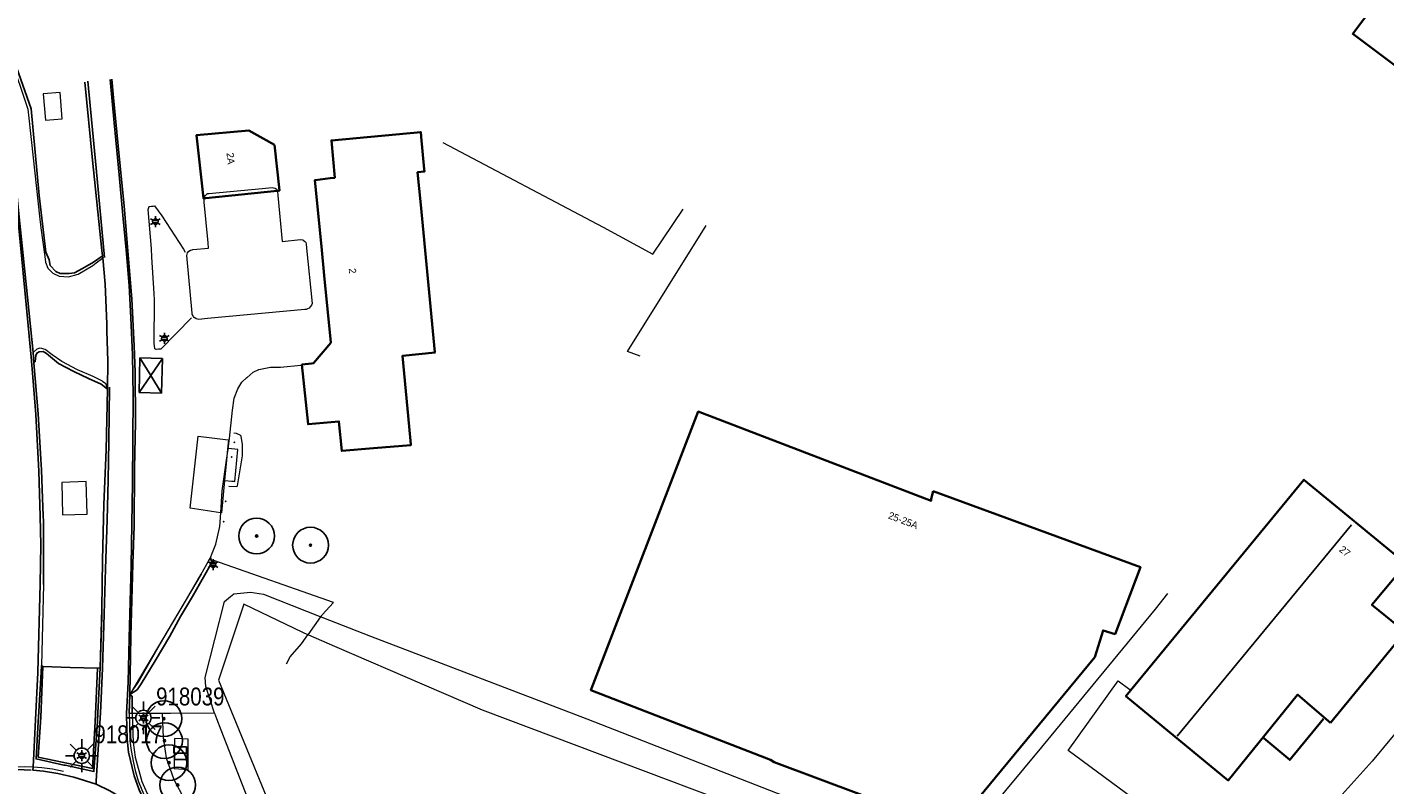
# Model space of a CAD drawing. Header units: metres. Extents: x 169249 to 194689, y 406250 to 412203.
# Tile 17 of 26: x 172716 to 172905, y 406532 to 406638. Entities that reach past the tile are written whole.
import ezdxf
from ezdxf.enums import TextEntityAlignment as Align

# ---------------------------------------------------------------- set-up
doc = ezdxf.new("R2010")
doc.units = ezdxf.units.M
doc.layers.get('0').update_dxf_attribs({"lineweight": 25})
for name, color, linetype, lineweight in [('B-WE-GR-BOOM-S', 90, 'Continuous', 25), ('B-WE-GR-HAAG-G', 90, 'GR-HAAG1', 13), ('B-WE-GW-WATERGANG_INSTEEK-G', 160, 'Continuous', 18), ('B-WE-GW-WATERGANG_SLOOT_BODEM-G', 160, 'Continuous', 18), ('B-WE-GW-WATERGANG_WATERLIJN-G', 160, 'Continuous', 18), ('B-WE-IE-TERREINAFSCHEIDING_KUNSTMATIG_HEKWERK-G', 20, 'IE-TERREINAFSCHEIDING-KUNSTMATIG', 18), ('B-WE-KL-ET_LS_OV_KAST-S', 190, 'Continuous', 25), ('B-WE-KL-ET_LS_OV_LICHTMAST-S', 190, 'Continuous', 25), ('B-WE-OG-TOPOGRAFIE_BEBOUWING-G', 1, 'Continuous', 35), ('B-WE-OG-TOPOGRAFIE_BEBOUWING_LUIFEL-G', 1, 'Continuous', 18), ('B-WE-OG-TOPOGRAFIE_CULTUURSCHEIDING-G', 7, 'Continuous', 18), ('B-WE-OG-TOPOGRAFIE_TERREIN_GROEN-GV', 92, 'Continuous', 18), ('B-WE-OG-TOPOGRAFIE_WATER-GV', 160, 'Continuous', 18), ('B-WE-OG-TOPOGRAFIE_WEG_BERM-GV', 62, 'Continuous', 18), ('B-WE-OG-TOPOGRAFIE_WEG_RIJWEG-GV', 252, 'Continuous', 18), ('B-WE-OG-TOPOGRAFIE_WEG_VERHARD-G', 252, 'Continuous', 18)]:
    doc.layers.add(name, color=color, linetype=linetype, lineweight=lineweight)
for name, color, linetype in [('B-WE-IE-MEUBILAIR_WEGMEUBILAIR-S', 7, 'Continuous'), ('B-WE-KG-KADASTRAAL_NOK-G', 7, 'Continuous'), ('B-WE-OG-TOPOGRAFIE_WEG_RIJWEG-G', 7, 'Continuous'), ('B-WE-OG-TOPOGRAFIE_WEG_VERKEERSEILAND-GV', 7, 'Continuous'), ('B-WE-VH-KANTOPSLUITING-G', 7, 'Continuous'), ('B-WE-VW-MARKERING-G', 7, 'Continuous'), ('Label_Nummeraanduidingreeks', 7, 'Continuous')]:
    doc.layers.add(name, color=color, linetype=linetype)
doc.styles.add('ARIAL', font='ARIALN.TTF', dxfattribs={"height": 1})
doc.styles.add('NLCS-ISO', font='txt')
doc.linetypes.add('GR-HAAG1', pattern='A,6,[176,NLCS.SHX,S=0.125,R=0,X=0,Y=0],-2', length=8)
doc.linetypes.add('IE-TERREINAFSCHEIDING-KUNSTMATIG', pattern='A,4,[82,NLCS.SHX,S=0.75,R=90,X=0,Y=0],4,-2', length=10)

# ---------------------------------------------------------------- blocks, each defined once
blk = doc.blocks.new('LM')
for p, q in [((-1.23, 0.3), (-2.09, 1.16)), ((-0.47, 0.61), (-0.47, 1.83)), ((0.29, 0.3), (1.15, 1.16)), ((-1.54, -0.46), (-2.76, -0.46)), ((-1.23, -1.22), (-2.09, -2.08)), ((-0.47, -1.53), (-0.47, -2.75)), ((0.29, -1.21), (1.15, -2.08)), ((0.6, -0.46), (1.82, -0.46))]:
    blk.add_line(p, q)
blk.add_circle((-0.47, -0.46), 1.07)
at = {"color": 7, "style": 'ARIAL'}
blk.add_attdef('MASTNR.', (1.3, 1.28), '', height=2.5, dxfattribs=at)
blk = doc.blocks.new('SKL-ET_OV_KAST_ALGEMEEN-SO')
for p, q in [((-0.91, 0.44), (0.84, 0.44)), ((-0.91, -0.43), (-0.91, 0.44)), ((0.84, 0.44), (0.84, -0.43)), ((0.84, -0.43), (-0.91, -0.43))]:
    blk.add_line(p, q)
blk = doc.blocks.new('SGR-BOOM_01')
at = {"ltscale": 0.1}
h = blk.add_hatch(color=256, dxfattribs=at)
edge = h.paths.add_edge_path()
edge.add_arc((0, 0), 0.15, 0, 360)
for radius in [2.5, 0.045]:
    blk.add_circle((0, 0), radius)
blk.add_circle((0, 0), 0.15, dxfattribs=at)
blk = doc.blocks.new('B-SIE-WEG_LICHTMAST-SO')
at = {"ltscale": 0.1}
for p, q in [((-0.33, 0.19), (-0.67, 0.39)), ((0, 0.39), (0, 0.77)), ((0.33, 0.19), (0.67, 0.39)), ((-0.33, -0.19), (-0.67, -0.39)), ((0, -0.39), (0, -0.77)), ((0.33, -0.19), (0.67, -0.39))]:
    blk.add_line(p, q, dxfattribs=at)
at = {"flags": 128}
for points in [[(-0.35, 0.15), (0.35, 0.15)], [(-0.35, -0.15), (0.35, -0.15)]]:
    blk.add_lwpolyline(points, dxfattribs=at)
at = {"ltscale": 0.1}
blk.add_circle((0, 0), 0.386, dxfattribs=at)
at = {"style": 'NLCS-ISO'}
blk.add_attdef('TYPE', text='', height=0.549, dxfattribs=at).set_placement((0, 0.77), align=Align.BOTTOM_CENTER)

msp = doc.modelspace()

# ---------------------------------------------------------------- linework, layer by layer
at = {"layer": 'B-WE-GR-HAAG-G'}
msp.add_polyline3d([(172743.77, 406573.7, 18.09), (172744.89, 406573.67, 18.13), (172744.99, 406573.77, 18.13), (172745.69, 406577.97, 18.16), (172745.69, 406579.55, 18.17), (172745.52, 406580.72, 18.18), (172745.35, 406580.84, 18.17), (172744.87, 406581.07, 18.17), (172744.47, 406581.11, 18.11)], dxfattribs=at)
at = {"layer": 'B-WE-GW-WATERGANG_INSTEEK-G'}
for points in [[(172741.79, 406542.02, 17.59), (172740.56, 406545.72, 17.68), (172740.47, 406547.01, 17.68), (172743.17, 406557.62, 17.69), (172744.01, 406558.31, 17.69), (172744.47, 406558.68, 17.68), (172746.83, 406558.93, 17.68), (172748.64, 406558.64, 17.65), (172756.65, 406555.49, 17.65)], [(172756.65, 406555.49, 17.65), (172756.81, 406555.43, 17.65), (172763.61, 406552.75, 17.64), (172793.86, 406541.2, 17.73), (172824.27, 406529.33, 17.79), (172839.65, 406523.47, 17.78), (172842.19, 406522.4, 17.78), (172844.41, 406521.56, 17.75)]]:
    msp.add_polyline3d(points, dxfattribs=at)
at = {"layer": 'B-WE-GW-WATERGANG_SLOOT_BODEM-G'}
msp.add_line((172754.96, 406552.89, 15.71), (172754.84, 406552.94, 15.72), dxfattribs=at)
msp.add_polyline3d([(172754.84, 406552.94, 15.72), (172754.12, 406553.29, 15.75), (172745.89, 406557.22, 16.11), (172742.36, 406546.62, 16.1), (172752.65, 406521.55, 15.88), (172775.82, 406513.61, 15.87), (172799.5, 406506.88, 15.89), (172816.36, 406502.91, 16.26), (172827.38, 406500.96, 15.71), (172857.82, 406495.55, 15.63), (172879.55, 406492.47, 15.67), (172898.6, 406490.38, 15.56), (172926.21, 406487.4, 15.79), (172945.4, 406485.6, 15.83), (172967.27, 406483.04, 15.77), (172977.07, 406482.54, 15.83), (172984.19, 406482.93, 15.73)], dxfattribs=at)
at = {"layer": 'B-WE-GW-WATERGANG_WATERLIJN-G'}
msp.add_polyline3d([(172842.12, 406518.64, 15.81), (172834.68, 406521.57, 15.81), (172779.25, 406542.41, 15.81), (172771.14, 406545.91, 15.78), (172758.59, 406551.32, 15.73), (172754.96, 406552.89, 15.71)], dxfattribs=at)
at = {"layer": 'B-WE-IE-MEUBILAIR_WEGMEUBILAIR-S'}
for p in [(172744.54, 406579.85, 18.36), (172744.16, 406577.8, 18.25), (172743.34, 406571.59, 18.41), (172743.05, 406568.74, 18.12)]:
    msp.add_point(p, dxfattribs=at)
at = {"layer": 'B-WE-IE-TERREINAFSCHEIDING_KUNSTMATIG_HEKWERK-G'}
for points in [[(172756.65, 406555.49, 18.04), (172756.77, 406555.65, 18.12), (172756.85, 406555.75, 18.12), (172758.41, 406557.45, 18.25), (172741.68, 406563.36, 18.32)], [(172844.41, 406521.56, 17.87), (172844.74, 406521.98, 18.09), (172844.86, 406522.13, 18.09), (172857.48, 406537.27, 18.22), (172873.37, 406556.52, 18.23), (172875.06, 406558.75, 18.25)], [(172754.84, 406552.94, 16.88), (172754.86, 406552.97, 16.89), (172756.65, 406555.49, 18.04)], [(172751.85, 406548.88, 16.17), (172752.37, 406549.88, 16.18), (172753.94, 406551.68, 16.3), (172754.84, 406552.94, 16.88)]]:
    msp.add_polyline3d(points, dxfattribs=at)
at = {"layer": 'B-WE-KG-KADASTRAAL_NOK-G'}
msp.add_line((172900.75, 406568.34, 24.24), (172876.4, 406538.82, 24.21), dxfattribs=at)
at = {"layer": 'B-WE-OG-TOPOGRAFIE_BEBOUWING-G'}
for points in [[(172932.98, 406612.95, 25.19), (172928.45, 406616.33, 25.19), (172900.93, 406636.9, 25.19), (172915.71, 406656.7, 25.19)], [(172740.34, 406613.94, 20.93), (172740.23, 406613.93, 20.93), (172739.27, 406622.76, 21.24), (172746.6, 406623.41, 21.51), (172750.19, 406621.38, 21.57)], [(172750.19, 406621.38, 21.57), (172750.86, 406615, 20.98), (172750.7, 406614.99, 20.98), (172750.56, 406614.97, 20.98)], [(172770.62, 406623.19, 22.65), (172770.62, 406623.2, 22.65), (172770.68, 406622.51, 22.65), (172771.1, 406618.02, 22.66), (172771.13, 406617.67, 22.66), (172770.17, 406617.56, 22.64), (172770.61, 406613.02, 22.36), (172772.61, 406592.46, 21.08), (172772.62, 406592.37, 21.07), (172768.05, 406591.91, 21.99), (172768.99, 406582.04, 22.01), (172769.22, 406579.53, 22.01), (172769.23, 406579.44, 22.01), (172764, 406579.01, 21.98), (172759.57, 406578.65, 21.95), (172759.17, 406582.76, 21.95), (172754.89, 406582.38, 21.95), (172754.86, 406582.38, 21.95), (172754, 406590.71, 21.95), (172754.04, 406590.71, 21.95), (172755.36, 406590.86, 22.01), (172755.63, 406590.89, 22.03), (172758.05, 406593.76, 21.15), (172758.06, 406593.78, 21.15), (172757.13, 406603.17, 21.77), (172756.74, 406607.18, 22.04), (172755.82, 406616.48, 22.66), (172755.84, 406616.48, 22.66), (172757.94, 406616.73, 22.61), (172758.59, 406616.81, 22.6), (172758.14, 406622.01, 22.62), (172758.15, 406622.01, 22.62), (172770.62, 406623.19, 22.65)], [(172750.56, 406614.97, 20.98), (172740.56, 406613.97, 20.93), (172740.34, 406613.94, 20.93)], [(172842.28, 406573.03, 22.49), (172871.24, 406562.42, 22.38), (172867.69, 406553.05, 22.38), (172866.02, 406553.57, 22.4), (172864.85, 406549.85, 22.4), (172845.85, 406526.83, 22.39), (172838.87, 406529.61, 22.39), (172838.35, 406528.34, 22.4), (172820.05, 406535.16, 22.45), (172819.53, 406535.5, 22.97), (172794.41, 406545.21, 23.09), (172794.5, 406545.45, 23.09), (172809.41, 406584.15, 23.14), (172842, 406571.69, 23.29), (172842, 406571.72, 23.21), (172842, 406571.97, 22.49), (172842.28, 406573.03, 22.49)], [(172897.84, 406540.65, 23.38), (172908.27, 406553.38, 23.38), (172903.62, 406557.16, 23.38), (172908.38, 406562.87, 23.38), (172894.1, 406574.62, 23.38), (172869.21, 406544.39, 23.38), (172883.52, 406532.62, 23.38), (172893.17, 406544.54, 23.38), (172893.21, 406544.6, 23.38), (172895.91, 406542.3, 23.38), (172897.84, 406540.65, 23.38)], [(172896.85, 406541.2, 21.15), (172892.11, 406535.48, 21.15), (172888.5, 406538.53, 21.15)]]:
    msp.add_polyline3d(points, dxfattribs=at)
at = {"layer": 'B-WE-OG-TOPOGRAFIE_BEBOUWING_LUIFEL-G'}
for points in [[(172754.8, 406598.47, 24.1), (172754.59, 406598.41, 24.1), (172754.42, 406598.4, 24.08), (172740.82, 406597.13, 24.12), (172739.57, 406597.01, 24.13), (172739.22, 406597.11, 24.13), (172739.02, 406597.22, 24.13), (172738.96, 406597.29, 24.12), (172738.84, 406597.43, 24.12), (172738.79, 406597.52, 24.12), (172738.7, 406597.67, 24.12), (172738.68, 406597.7, 24.12), (172738.67, 406597.9, 24.12), (172737.92, 406605.93, 24.11), (172737.92, 406605.95, 24.11), (172738, 406606.32, 24.11), (172738.21, 406606.54, 24.11), (172738.44, 406606.68, 24.12), (172738.68, 406606.75, 24.12), (172738.76, 406606.77, 24.12), (172740.96, 406606.98, 24.1), (172740.89, 406607.73, 24.1), (172740.33, 406613.39, 24.11), (172740.32, 406613.49, 24.11), (172740.33, 406613.83, 24.11), (172740.34, 406613.94, 24.11)], [(172740.34, 406613.94, 24.11), (172740.35, 406614.07, 24.11), (172740.5, 406614.31, 24.11), (172740.52, 406614.33, 24.11), (172740.66, 406614.46, 24.11), (172740.8, 406614.58, 24.11), (172741.01, 406614.59, 24.11), (172748.47, 406615.28, 24.12), (172749.86, 406615.45, 24.14), (172750.24, 406615.37, 24.15), (172750.25, 406615.37, 24.15), (172750.44, 406615.2, 24.15), (172750.51, 406615.05, 24.15), (172750.56, 406614.97, 24.15)], [(172750.56, 406614.97, 24.15), (172750.6, 406614.9, 24.15), (172750.65, 406614.32, 24.14), (172751.25, 406607.89, 24.05), (172753.79, 406608.18, 24.09), (172754.12, 406608.14, 24.09), (172754.2, 406608.08, 24.09), (172754.38, 406607.96, 24.09), (172754.57, 406607.74, 24.09), (172754.6, 406607.57, 24.09), (172754.66, 406606.98, 24.09), (172755.42, 406599.25, 24.07), (172755.36, 406599.02, 24.08), (172755.15, 406598.76, 24.1), (172755.02, 406598.58, 24.1), (172754.8, 406598.47, 24.1)]]:
    msp.add_polyline3d(points, dxfattribs=at)
at = {"layer": 'B-WE-OG-TOPOGRAFIE_CULTUURSCHEIDING-G'}
msp.add_polyline3d([(172723.83, 406574.35, 17.73), (172720.44, 406574.25, 17.71), (172720.55, 406569.73, 17.73), (172723.96, 406569.82, 17.77), (172723.83, 406574.35, 17.73)], dxfattribs=at)
at = {"layer": 'B-WE-OG-TOPOGRAFIE_TERREIN_GROEN-GV'}
for p, q in [((172739.9, 406561.42, 1.71), (172729.94, 406544.61, 17.54)), ((172717.86, 406559.99, 17.58), (172717.6, 406548.68, 17.59)), ((172725.81, 406548.33, 17.66), (172726.04, 406556.57, 5.06)), ((172729.94, 406544.61, 17.54), (172729.87, 406541.95, 17.55))]:
    msp.add_line(p, q, dxfattribs=at)
at = {"layer": 'B-WE-OG-TOPOGRAFIE_WATER-GV'}
msp.add_polyline3d([(172741.79, 406542.02, 17.59), (172742.05, 406541.25, 17.57), (172742.65, 406539.69, 17.57), (172748.63, 406524.42, 17.52), (172749.17, 406523.64, 17.5), (172750.67, 406521.48, 17.48), (172752.12, 406519.92, 17.47), (172753.73, 406518.99, 17.47), (172768.64, 406513.93, 17.37), (172787.89, 406508.14, 17.31), (172813.67, 406502.02, 17.33), (172835.01, 406497.5, 17.35), (172856.69, 406494.06, 17.38), (172867.53, 406492.55, 17.45), (172899.8, 406488.53, 17.52), (172929.15, 406485.55, 17.53), (172952.54, 406482.66, 17.59), (172961.71, 406481.51, 17.62), (172964.84, 406481.12, 17.63), (172977.53, 406480.6, 17.64), (172988.12, 406480.85, 17.7)], dxfattribs=at)
at = {"layer": 'B-WE-OG-TOPOGRAFIE_WEG_BERM-GV'}
msp.add_line((172734.48, 406541.98, 17.67), (172730.25, 406541.96, 17.71), dxfattribs=at)
for points in [[(172730.25, 406541.96, 17.71), (172730.18, 406541.96, 17.68), (172729.87, 406541.95, 17.55)], [(172729.87, 406541.95, 17.55), (172729.9, 406540.41, 17.59), (172729.96, 406538.14, 17.64), (172730.15, 406536.81, 17.67), (172730.46, 406535.09, 17.67), (172730.68, 406533.99, 17.71), (172731.13, 406532.54, 17.72), (172731.61, 406531.32, 17.74), (172732.2, 406530, 17.77), (172732.83, 406528.86, 17.73), (172733.33, 406528.18, 17.77)], [(172730.25, 406541.96, 17.71), (172730.32, 406540.4, 17.75), (172730.43, 406537.9, 17.8), (172730.71, 406535.85, 17.8), (172731.64, 406532.48, 17.83), (172732.39, 406530.8, 17.84), (172733.76, 406528.42, 17.85)], [(172741.79, 406542.02, 17.59), (172735.64, 406541.98, 17.65), (172734.48, 406541.98, 17.67)], [(172734.48, 406541.98, 17.67), (172734.6, 406538.56, 17.65), (172735.03, 406535.79, 17.7), (172736.1, 406532.76, 17.75), (172737.54, 406530.06, 17.78), (172739.42, 406527.76, 17.78), (172740.52, 406526.37, 17.78), (172741.35, 406525.2, 17.78), (172743, 406522.58, 17.79), (172744.38, 406519.67, 17.78), (172745.79, 406516.99, 17.77), (172747.71, 406514.68, 17.69), (172749.45, 406513.44, 17.69), (172750.44, 406512.95, 17.68), (172751.97, 406512.32, 17.68), (172755.11, 406511.48, 17.68), (172759.59, 406510.27, 17.68), (172770.53, 406507.38, 17.68), (172794.46, 406501.47, 17.69), (172812.99, 406497.18, 17.69), (172845.43, 406491.1, 17.71), (172869.59, 406487.58, 17.75), (172869.3, 406484.97, 17.66)], [(172738.11, 406538.38, 17.68), (172736.18, 406538.47, 17.67), (172736.15, 406536.22, 17.66), (172736.13, 406534.28, 17.65), (172736.78, 406534.24, 17.66), (172738.08, 406534.16, 17.68), (172738.11, 406538.38, 17.68)]]:
    msp.add_polyline3d(points, dxfattribs=at)
at = {"layer": 'B-WE-OG-TOPOGRAFIE_WEG_RIJWEG-G'}
for p, q in [((172726.13, 406605.9, 17.7), (172726.16, 406605.61, 17.7)), ((172716.53, 406590.96, 17.62), (172716.42, 406592.38, 17.62))]:
    msp.add_line(p, q, dxfattribs=at)
for points in [[(172716.42, 406592.38, 17.62), (172715.65, 406600.11, 17.64), (172714.44, 406611.76, 17.64), (172714.26, 406613.67, 17.65), (172713.54, 406621.31, 17.69), (172711.97, 406637.06, 17.75), (172711.9, 406637.81, 17.76)], [(172723.63, 406630.17, 17.73), (172724.72, 406619.25, 17.7), (172726.05, 406606.64, 17.7), (172726.13, 406605.9, 17.7)], [(172729.94, 406544.61, 17.54), (172730.07, 406552.78, 17.59), (172730.36, 406562.88, 17.6), (172730.56, 406568.2, 17.61), (172730.61, 406576.21, 17.68), (172730.75, 406582.66, 17.74), (172730.68, 406589.69, 17.77), (172730.57, 406593.28, 17.76), (172730.21, 406599.88, 17.76), (172729.73, 406605.98, 17.78), (172729.13, 406612.87, 17.75), (172728.46, 406619.84, 17.79), (172727.68, 406627.95, 17.81), (172727.43, 406630.57, 17.82)], [(172726.16, 406605.61, 17.7), (172726.48, 406601.95, 17.72), (172726.72, 406596.38, 17.71), (172726.75, 406595.35, 17.71), (172726.85, 406591.23, 17.7), (172726.85, 406591.08, 17.7), (172726.85, 406590.9, 17.7), (172726.81, 406587.54, 17.67), (172726.81, 406587.28, 17.66)], [(172717.86, 406559.99, 17.58), (172717.88, 406568.45, 17.61), (172717.88, 406568.81, 17.61), (172717.85, 406569.59, 17.61), (172717.71, 406573.32, 17.61), (172717.61, 406576.02, 17.61), (172717.52, 406577.48, 17.61), (172717.11, 406583.81, 17.62), (172716.53, 406590.96, 17.62)], [(172726.81, 406587.28, 17.66), (172726.62, 406578.78, 17.66), (172726.3, 406571.16, 17.64), (172726.14, 406563.38, 17.64), (172726.04, 406556.57, 17.65)], [(172726.04, 406556.57, 17.65), (172726.02, 406555.5, 17.66), (172725.81, 406548.33, 17.66)], [(172729.87, 406541.95, 17.55), (172729.86, 406542.06, 17.55), (172729.94, 406544.61, 17.54)]]:
    msp.add_polyline3d(points, dxfattribs=at)
at = {"layer": 'B-WE-OG-TOPOGRAFIE_WEG_RIJWEG-GV'}
for points in [[(172716.42, 406534.47, 17.78), (172715.24, 406534.5, 17.73), (172714.26, 406534.49, 17.73), (172713.25, 406534.43, 17.73), (172712.67, 406534.37, 17.74)], [(172720.68, 406533.84, 17.73), (172719.11, 406534.18, 17.73), (172717.66, 406534.37, 17.73), (172716.42, 406534.47, 17.78)]]:
    msp.add_polyline3d(points, dxfattribs=at)
at = {"layer": 'B-WE-OG-TOPOGRAFIE_WEG_VERHARD-G'}
for points in [[(172711.9, 406637.81, 17.76), (172713.16, 406633.94, 17.74), (172713.23, 406633.73, 17.74), (172715.7, 406626.36, 17.7), (172716.21, 406621.75, 17.66), (172717.32, 406611.42, 17.64), (172717.49, 406609.79, 17.63), (172718.04, 406605.8, 17.6), (172718.14, 406605.01, 17.59), (172718.49, 406604.15, 17.57), (172719.19, 406603.49, 17.56), (172720.06, 406603.04, 17.56), (172721.36, 406602.95, 17.57), (172722.71, 406603.34, 17.59), (172724.76, 406604.53, 17.66), (172725.24, 406604.9, 17.68), (172726.1, 406605.56, 17.7), (172726.16, 406605.61, 17.7)], [(172718.14, 406624.83, 18.2), (172720.48, 406625.02, 18.2), (172720.2, 406628.71, 18.21), (172717.84, 406628.51, 18.19), (172718.14, 406624.83, 18.2)], [(172773.72, 406621.71, 18.43), (172796.14, 406609.9, 18.25), (172803.08, 406606.13, 18.21), (172807.32, 406612.41, 18.22)], [(172738.55, 406597.23, 17.98), (172734.29, 406592.85, 17.84), (172733.95, 406592.84, 17.84), (172733.64, 406592.83, 17.84), (172733.62, 406592.83, 17.84), (172733.61, 406592.83, 17.84), (172733.44, 406592.92, 17.84), (172733.34, 406593.7, 17.82), (172733.4, 406599.72, 17.81), (172733.34, 406600.63, 17.81), (172733.04, 406605.71, 17.79), (172732.97, 406606.92, 17.78), (172732.51, 406612.36, 17.75), (172732.58, 406612.67, 17.75), (172732.6, 406612.76, 17.75), (172732.71, 406612.78, 17.75), (172732.97, 406612.83, 17.75), (172733.23, 406612.85, 17.75), (172733.41, 406612.86, 17.75), (172734.4, 406611.47, 17.77), (172737.45, 406606.81, 17.78), (172737.7, 406606.43, 17.79)], [(172801.29, 406591.87, 18.19), (172799.51, 406592.51, 18.23), (172810.52, 406610.15, 18.29)], [(172726.81, 406587.28, 17.66), (172726.64, 406587.91, 17.65), (172726.61, 406588.01, 17.65), (172726.47, 406588.11, 17.65), (172726.13, 406588.36, 17.65), (172726.02, 406588.44, 17.65), (172724.8, 406589.06, 17.65), (172722.62, 406589.97, 17.6), (172720.43, 406591.13, 17.59), (172719.09, 406592.05, 17.56), (172718.11, 406592.83, 17.6), (172717.94, 406592.87, 17.6), (172717.64, 406592.95, 17.61), (172717.36, 406593.02, 17.61), (172716.92, 406592.85, 17.62), (172716.51, 406592.47, 17.62), (172716.42, 406592.38, 17.62)], [(172743.47, 406577.37, 18.02), (172743.69, 406578.89, 18.02), (172743.89, 406580.38, 18.02), (172744.32, 406584.32, 18.06), (172744.52, 406586, 18.05), (172745.04, 406587.33, 18.04), (172745.33, 406587.79, 18.04), (172745.6, 406588.24, 18.03), (172746.32, 406588.88, 18.03), (172746.33, 406588.89, 18.03), (172746.33, 406588.89, 18.04), (172747.17, 406589.66, 18.05), (172747.99, 406590.01, 18.05), (172749.63, 406590.35, 18.06), (172750.07, 406590.34, 18.08), (172750.99, 406590.33, 18.12), (172753.83, 406590.6, 18.13)], [(172742.67, 406570.01, 18.09), (172742.61, 406570.01, 18.09), (172738.38, 406570.63, 18.1), (172739.49, 406580.71, 18.11), (172743.68, 406580.17, 18.05), (172743.73, 406580.17, 18.05)], [(172743.73, 406580.17, 18.05), (172743.61, 406578.9, 18.06), (172743.47, 406577.37, 18.06)], [(172743.25, 406574.5, 18.23), (172744.2, 406574.42, 18.25), (172744.42, 406574.41, 18.26), (172744.61, 406574.39, 18.26), (172745.06, 406578.85, 18.27), (172743.73, 406578.98, 18.25)], [(172743.47, 406577.37, 18.06), (172743.2, 406574.53, 18.07), (172742.78, 406569.99, 18.09), (172742.67, 406570.01, 18.09)], [(172742.67, 406570.01, 18.03), (172742.77, 406571.52, 18.02), (172742.86, 406573.08, 18.01), (172743.47, 406577.37, 18.02)], [(172741.22, 406563.71, 17.92), (172741.47, 406564.34, 17.94), (172741.51, 406564.44, 17.95), (172741.97, 406565.61, 17.99), (172742.55, 406568.08, 18.04), (172742.67, 406570.01, 18.03)], [(172739.9, 406561.42, 17.86), (172740.95, 406563.24, 17.91), (172741.09, 406563.49, 17.91), (172741.22, 406563.71, 17.92), (172741.22, 406563.71, 17.92)], [(172729.94, 406544.61, 17.54), (172731.11, 406546.29, 17.55), (172734.11, 406551.51, 17.63), (172737.88, 406557.89, 17.76), (172739.9, 406561.42, 17.86)], [(172916.07, 406550.29, 18.23), (172903.66, 406535.3, 18.3), (172887.71, 406517.6, 18.09), (172875.23, 406526.41, 18.11), (172861.12, 406536.79, 17.91), (172868.11, 406546.51, 18.2), (172869.75, 406545.32, 18.2)]]:
    msp.add_polyline3d(points, dxfattribs=at)
at = {"layer": 'B-WE-OG-TOPOGRAFIE_WEG_VERKEERSEILAND-GV'}
for p, q in [((172717.48, 406541.46, 17.79), (172717.8, 406548.54, 17.77)), ((172717.8, 406548.54, 17.77), (172717.6, 406548.68, 17.59)), ((172725.81, 406548.33, 17.66), (172725.44, 406548.28, 17.82))]:
    msp.add_line(p, q, dxfattribs=at)
for points in [[(172717.6, 406548.68, 17.59), (172717.55, 406547.74, 17.6), (172717.17, 406541.47, 17.65), (172717.13, 406540.85, 17.66), (172716.83, 406535.61, 17.71), (172720.73, 406534.76, 17.72), (172720.9, 406534.73, 17.72), (172724.93, 406533.84, 17.71), (172725.41, 406540.8, 17.65), (172725.49, 406542.06, 17.63), (172725.81, 406548.33, 17.66)], [(172725.44, 406548.28, 17.82), (172725.11, 406540.8, 17.78), (172724.71, 406534.26, 17.84), (172717.12, 406535.87, 17.79), (172717.48, 406541.46, 17.79)], [(172725.44, 406548.28, 17.82), (172721.6, 406548.41, 18.11), (172717.8, 406548.54, 17.77)]]:
    msp.add_polyline3d(points, dxfattribs=at)
at = {"layer": 'B-WE-VH-KANTOPSLUITING-G'}
for points in [[(172726.13, 406605.9, 17.7), (172726.09, 406605.87, 17.7), (172724.86, 406605.03, 17.73), (172723.32, 406604.12, 17.72), (172722.23, 406603.53, 17.69), (172721.44, 406603.43, 17.69), (172720.19, 406603.43, 17.68), (172719.61, 406603.72, 17.68), (172718.82, 406604.55, 17.68), (172718.66, 406605.32, 17.67), (172718.22, 406606.4, 17.66), (172717.28, 406614.33, 17.73), (172716.17, 406626.41, 17.78), (172713.8, 406633.05, 17.78)], [(172716.53, 406590.96, 17.62), (172716.57, 406591, 17.64), (172716.71, 406591.13, 17.69), (172716.81, 406591.98, 17.69), (172716.96, 406592.32, 17.69), (172717.26, 406592.5, 17.68), (172717.84, 406592.54, 17.68), (172718.3, 406592.24, 17.68), (172719.98, 406590.85, 17.66), (172722.13, 406589.74, 17.67), (172724.18, 406588.75, 17.73), (172725.95, 406587.96, 17.71), (172726.81, 406587.28, 17.66)], [(172741.22, 406563.71, 17.92), (172741.22, 406563.71, 17.92), (172741.4, 406563.06, 18.05), (172740.26, 406561, 18.05), (172738.72, 406558.31, 18), (172737.05, 406555.5, 17.93), (172735.53, 406552.79, 17.93), (172733.49, 406549.33, 17.78), (172731.54, 406546.1, 17.68), (172730.96, 406545.26, 17.56), (172729.94, 406544.61, 17.54)], [(172729.94, 406544.61, 17.54), (172730.29, 406544.35, 17.63), (172730.25, 406541.96, 17.71)]]:
    msp.add_polyline3d(points, dxfattribs=at)
at = {"layer": 'B-WE-VW-MARKERING-G'}
for p, q in [((172731.36, 406591.65, 17.83), (172731.23, 406586.81, 17.85)), ((172732.87, 406589.19, 17.88), (172731.36, 406591.65, 17.83)), ((172734.51, 406591.57, 17.95), (172731.36, 406591.65, 17.83)), ((172732.87, 406589.19, 17.9), (172734.51, 406591.57, 17.95)), ((172734.39, 406586.73, 17.93), (172734.51, 406591.57, 17.95)), ((172731.23, 406586.81, 17.85), (172732.87, 406589.19, 17.9)), ((172734.39, 406586.73, 17.93), (172732.87, 406589.19, 17.88)), ((172731.23, 406586.81, 17.85), (172734.39, 406586.73, 17.93))]:
    msp.add_line(p, q, dxfattribs=at)
at = {"layer": 'B-WE-VW-MARKERING-G', "linetype": 'Continuous'}
msp.add_line((172729.46, 406541.74, 17.59), (172729.47, 406541.95, 17.59), dxfattribs=at)
for points in [[(172716.13, 406591.75, 17.66), (172715.47, 406599.08, 17.66), (172714.43, 406609.79, 17.69), (172713.42, 406620.02, 17.7), (172712.17, 406632.22, 17.77), (172711.8, 406636.87, 17.84), (172711.73, 406637.71, 17.85), (172711.52, 406640.4, 17.89)], [(172729.03, 406611.08, 17.8), (172728.44, 406617.22, 17.84), (172727.74, 406624.47, 17.86), (172727.18, 406630.53, 17.88)], [(172729.47, 406541.95, 17.59), (172729.69, 406546.32, 17.62), (172729.85, 406552.49, 17.66), (172730.11, 406562.62, 17.66), (172730.3, 406574.12, 17.73), (172730.42, 406586.27, 17.79), (172730.3, 406592.05, 17.79)], [(172716.13, 406534.06, 17.78), (172714.2, 406534.13, 17.76), (172712.79, 406534, 17.75)], [(172725.22, 406532.11, 17.79), (172727.15, 406531.16, 17.84), (172729.4, 406529.87, 17.8), (172731.4, 406528.52, 17.78), (172733.32, 406527.07, 17.78), (172733.96, 406526.43, 17.78)]]:
    msp.add_polyline3d(points, dxfattribs=at)
at = {"layer": 'B-WE-VW-MARKERING-G'}
for points in [[(172724.06, 406630.3, 17.81), (172725.25, 406618.12, 17.77), (172726.41, 406605.64, 17.78)], [(172730.3, 406592.05, 17.79), (172730.08, 406597.25, 17.81), (172729.83, 406601.73, 17.81), (172729.44, 406606.72, 17.82), (172729.03, 406611.08, 17.8)], [(172717.41, 406560.02, 17.63), (172717.51, 406565.54, 17.65), (172717.42, 406569.53, 17.64), (172717.22, 406575.81, 17.65), (172716.8, 406583.74, 17.67), (172716.38, 406588.96, 17.66), (172716.13, 406591.75, 17.66)], [(172727.12, 406587.56, 17.75), (172727, 406580.03, 17.74), (172726.9, 406574.55, 17.71), (172726.79, 406569.02, 17.71), (172726.53, 406562.17, 17.73), (172726.31, 406554.25, 17.72), (172726.12, 406548.32, 17.72), (172725.9, 406543.02, 17.68), (172725.84, 406542.08, 17.69)], [(172717.41, 406560.02, 17.63), (172717.08, 406547.75, 17.61), (172717.08, 406547.7, 17.61), (172716.42, 406534.47, 17.78)], [(172725.22, 406532.11, 17.79), (172725.25, 406532.57, 17.78), (172725.84, 406542.08, 17.69)], [(172729.46, 406541.74, 17.59), (172729.59, 406538.36, 17.64), (172729.77, 406536.58, 17.66), (172730.54, 406533.25, 17.73), (172731.26, 406531.32, 17.74), (172732.01, 406529.66, 17.77), (172732.98, 406527.91, 17.78), (172733.96, 406526.43, 17.78)], [(172716.42, 406534.47, 17.78), (172716.4, 406534.06, 17.79), (172717.86, 406533.92, 17.79), (172719.87, 406533.57, 17.8), (172722.1, 406533.07, 17.8), (172725.22, 406532.11, 17.79)]]:
    msp.add_polyline3d(points, dxfattribs=at)

# ---------------------------------------------------------------- block references
for p, values in [((172732.32, 406541.81, 17.69), {'MASTNR.': '918039'}), ((172723.69, 406536.53, 17.92), {'MASTNR.': '918017'})]:
    msp.add_blockref('LM', p).add_auto_attribs(values)
at = {"layer": 'B-WE-GR-BOOM-S', "color": 7}
for p in [(172747.67, 406566.76, 18.19), (172755.21, 406565.48, 17.97), (172734.7, 406541.25, 17.73), (172734.79, 406538.17, 17.65), (172735.42, 406535.09, 17.85), (172736.63, 406531.98, 17.81)]:
    msp.add_blockref('SGR-BOOM_01', p, dxfattribs=at)
at = {"layer": 'B-WE-IE-MEUBILAIR_WEGMEUBILAIR-S', "color": 7}
msp.add_blockref('SKL-ET_OV_KAST_ALGEMEEN-SO', (172737.12, 406535.99, 17.71), dxfattribs=at)
at = {"layer": 'B-WE-KL-ET_LS_OV_KAST-S', "color": 7}
msp.add_blockref('SKL-ET_OV_KAST_ALGEMEEN-SO', (172737.02, 406536.86, 17.64), dxfattribs=at)
at = {"layer": 'B-WE-KL-ET_LS_OV_LICHTMAST-S', "color": 7}
for p in [(172733.52, 406610.67, 17.95), (172734.78, 406594.37, 17.9), (172741.58, 406562.77, 18.18), (172731.85, 406541.35, 17.69), (172723.22, 406536.08, 17.92)]:
    msp.add_blockref('B-SIE-WEG_LICHTMAST-SO', p, dxfattribs=at)

# ---------------------------------------------------------------- texts
at = {"layer": 'Label_Nummeraanduidingreeks', "color": 7, "lineweight": 18}
for s, rotation, p in [('2A', -84.6, (172744.05, 406619.49)), ('2', -84.5, (172761.09, 406603.79)), ('25-25A', -21, (172838.08, 406568.94)), ('27', -39.3, (172899.83, 406564.63))]:
    msp.add_text(s, height=1, rotation=rotation, dxfattribs=at).set_placement(p, align=Align.MIDDLE)

doc.saveas('drawing.dxf')
